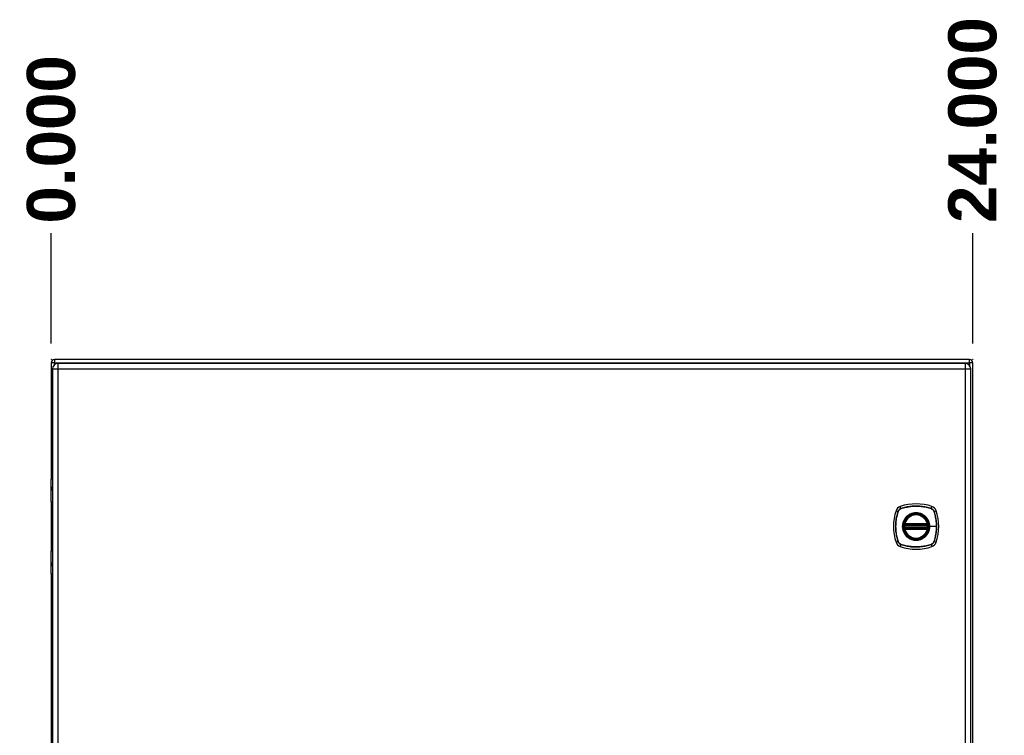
# Model space of a CAD drawing. Header units: inches. Extents: x 3 to 173, y 3 to 113.
# Tile 8 of 18: x 74 to 99, y 61 to 80. Entities that reach past the tile are written whole.
import ezdxf

# ---------------------------------------------------------------- set-up
doc = ezdxf.new("R2010")
doc.units = ezdxf.units.IN
doc.header["$LTSCALE"] = 10.4
doc.header["$MEASUREMENT"] = 0
doc.linetypes.add('CHAIN', pattern=[0.7087, 0.4724, -0.0591, 0.1181, -0.0591])
for name, color, linetype, lineweight in [('Dimensions(ANSI)', 7, 'Continuous', 25), ('Visible Edges(ANSI)', 7, 'Continuous', 25), ('Visible Tangent Edges(ANSI)', 7, 'Continuous', 25), ('Work Point(ANSI)', 7, 'Continuous', 25)]:
    doc.layers.add(name, color=color, linetype=linetype, lineweight=lineweight)
doc.styles.add('Dimension-ANSI', font='arialbd.ttf')
doc.dimstyles.new('INCH-ANSI-VERTICAL', dxfattribs={"dimscale": 10.4, "dimtxt": 0.12, "dimasz": 0.098425, "dimexe": 0.04, "dimexo": 0.04, "dimgap": 0.031496, "dimtad": 0, "dimtih": 1, "dimtoh": 1, "dimdec": 3, "dimrnd": 1e-08, "dimzin": 0, "dimdsep": 46, "dimtxsty": 'Dimension-ANSI', "dimcen": 0.09, "dimdle": 0.312, "dimclrd": 179, "dimclre": 179, "dimclrt": 7, "dimadec": 1, "dimazin": 0, "dimtfac": 1, "dimtdec": 3, "dimtofl": 0, "dimtmove": 0, "dimatfit": 3, "dimfxl": 1, "dimtolj": 1, "dimtzin": 4, "dimlwd": 25, "dimlwe": 25, "dimarcsym": 0})

# ---------------------------------------------------------------- blocks, each defined once
blk = doc.blocks.new('*D16')
at = {"layer": 'Defpoints', "color": 0, "linetype": 'Continuous', "transparency": 16777216}
for p in [(74.656, 74.472), (74.656, 71.196), (74.656, 71.196)]:
    blk.add_point(p, dxfattribs=at)
at = {"layer": 'Dimensions(ANSI)', "color": 179, "linetype": 'Continuous', "lineweight": 25, "true_color": 0x262658, "transparency": 16777216}
blk.add_line((74.656, 71.612), (74.656, 74.472), dxfattribs=at)
at = {"layer": 'Dimensions(ANSI)', "color": 7, "linetype": 'Continuous', "lineweight": 25, "transparency": 16777216, "insert": (74.656, 76.901), "char_height": 1.248, "attachment_point": 5, "rotation": 90, "style": 'Dimension-ANSI'}
blk.add_mtext('\\A1;0.000', dxfattribs=at)
blk = doc.blocks.new('*D17')
at = {"layer": 'Defpoints', "color": 0, "linetype": 'Continuous', "transparency": 16777216}
for p in [(98.515, 74.472), (74.656, 71.196), (98.515, 71.196)]:
    blk.add_point(p, dxfattribs=at)
at = {"layer": 'Dimensions(ANSI)', "color": 179, "linetype": 'Continuous', "lineweight": 25, "true_color": 0x262658, "transparency": 16777216}
blk.add_line((98.515, 71.612), (98.515, 74.472), dxfattribs=at)
at = {"layer": 'Dimensions(ANSI)', "color": 7, "linetype": 'Continuous', "lineweight": 25, "transparency": 16777216, "insert": (98.515, 77.401), "char_height": 1.248, "attachment_point": 5, "rotation": 90, "style": 'Dimension-ANSI'}
blk.add_mtext('\\A1;24.000', dxfattribs=at)

msp = doc.modelspace()

# ---------------------------------------------------------------- linework, layer by layer
at = {"layer": 'Visible Edges(ANSI)'}
for p, q in [((98.43176, 71.19645), (74.73995, 71.19645)), ((74.65644, 71.11294), (74.65644, 68.10676)), ((74.6879, 70.95339), (74.6879, 47.58069)), ((98.32006, 71.09853), (74.83304, 71.09853)), ((98.4652, 47.58069), (98.4652, 70.95339)), ((98.51526, 47.42113), (98.51526, 71.11294)), ((74.6536, 67.5154), (74.6536, 68.09661)), ((74.67317, 68.11617), (74.6879, 68.11617)), ((74.6879, 67.87352), (74.68473, 67.87352)), ((74.68473, 67.83046), (74.6879, 67.83046)), ((74.65644, 67.5064), (74.65644, 66.24065)), ((74.6879, 67.49974), (74.66925, 67.49974)), ((96.75452, 66.91267), (97.34463, 66.91267)), ((97.34463, 66.83439), (96.75452, 66.83439)), ((96.75861, 66.93236), (97.34055, 66.93236)), ((97.34055, 66.81469), (96.75861, 66.81469)), ((74.6536, 65.65045), (74.6536, 66.23166)), ((74.66925, 66.24731), (74.6879, 66.24731)), ((74.6879, 65.91659), (74.68473, 65.91659)), ((74.68473, 65.87354), (74.6879, 65.87354)), ((74.65644, 65.64029), (74.65644, 52.89378)), ((74.6879, 65.63088), (74.67317, 65.63088))]:
    msp.add_line(p, q, dxfattribs=at)
at = {"layer": 'Visible Edges(ANSI)', "flags": 128}
for points in [[(96.74295, 66.9264), (96.74294, 66.92635), (96.74292, 66.92619), (96.74287, 66.92593), (96.74281, 66.92556), (96.74273, 66.9251), (96.74264, 66.92453), (96.74253, 66.92387), (96.7424, 66.92311), (96.74227, 66.92226), (96.74212, 66.92133), (96.74196, 66.92031), (96.7418, 66.91921), (96.74163, 66.91805), (96.74145, 66.91681), (96.74127, 66.91551), (96.74109, 66.91415), (96.74091, 66.91274), (96.74073, 66.91129), (96.74055, 66.9098), (96.74038, 66.90828), (96.74021, 66.90673), (96.74004, 66.90517), (96.73988, 66.90359), (96.73973, 66.902)], [(96.73973, 66.84506), (96.73988, 66.84346), (96.74004, 66.84187), (96.74021, 66.84029), (96.74038, 66.83874), (96.74055, 66.83721), (96.74073, 66.83572), (96.74091, 66.83427), (96.7411, 66.83286), (96.74128, 66.83151), (96.74146, 66.83021), (96.74163, 66.82898), (96.7418, 66.82781), (96.74197, 66.82672), (96.74213, 66.8257), (96.74227, 66.82477), (96.74241, 66.82392), (96.74253, 66.82317), (96.74264, 66.82251), (96.74273, 66.82195), (96.74281, 66.82149), (96.74287, 66.82112), (96.74292, 66.82086), (96.74294, 66.82071), (96.74295, 66.82065)], [(97.35942, 66.902), (97.35927, 66.90359), (97.35912, 66.90517), (97.35895, 66.90673), (97.35878, 66.90828), (97.35861, 66.9098), (97.35843, 66.91129), (97.35825, 66.91274), (97.35807, 66.91415), (97.35788, 66.91551), (97.3577, 66.91681), (97.35753, 66.91805), (97.35736, 66.91921), (97.35719, 66.92031), (97.35704, 66.92133), (97.35689, 66.92226), (97.35675, 66.92311), (97.35663, 66.92387), (97.35652, 66.92453), (97.35643, 66.9251), (97.35635, 66.92556), (97.35629, 66.92593), (97.35624, 66.92619), (97.35621, 66.92635), (97.3562, 66.9264)], [(97.3562, 66.82065), (97.35621, 66.82071), (97.35624, 66.82086), (97.35629, 66.82112), (97.35635, 66.82149), (97.35643, 66.82195), (97.35652, 66.82251), (97.35663, 66.82317), (97.35675, 66.82392), (97.35689, 66.82477), (97.35703, 66.8257), (97.35719, 66.82672), (97.35735, 66.82781), (97.35752, 66.82898), (97.3577, 66.83021), (97.35788, 66.83151), (97.35806, 66.83286), (97.35824, 66.83427), (97.35842, 66.83572), (97.3586, 66.83721), (97.35878, 66.83874), (97.35895, 66.84029), (97.35912, 66.84187), (97.35927, 66.84346), (97.35942, 66.84506)]]:
    msp.add_lwpolyline(points, dxfattribs=at)
at = {"layer": 'Visible Edges(ANSI)'}
for radius in [0.318, 0.31311]:
    msp.add_circle((97.04958, 66.87353), radius, dxfattribs=at)
for centre, radius, start, end in [((74.73995, 71.11294), 0.08351, 90, 180), ((98.43176, 71.11294), 0.08351, 0, 90), ((74.83304, 70.95339), 0.14514, 90, 180), ((98.32006, 70.95339), 0.14514, 0, 90), ((74.67317, 68.09661), 0.01957, 90, 180), ((74.66925, 67.5154), 0.01566, 180, 270), ((96.69692, 67.22619), 0.17612, 108.772163, 161.227837), ((97.04958, 66.1886), 1.272, 71.227837, 108.772163), ((97.40224, 67.22619), 0.17612, 18.772163, 71.227837), ((97.7345, 66.87353), 1.272, 161.227837, 198.772163), ((97.04958, 66.87353), 0.31115, 13.634392, 166.365608), ((96.36466, 66.87353), 1.272, 341.227837, 18.772163), ((97.04958, 66.87353), 0.31115, 174.749905, 185.250095), ((96.75452, 66.92441), 0.01174, 170.215981, 270), ((96.75452, 66.82265), 0.01174, 90, 189.784019), ((97.04958, 66.87353), 0.31115, 166.365608, 170.215981), ((97.04958, 66.87353), 0.31115, 189.784019, 193.634392), ((96.75861, 66.94411), 0.01174, 166.365608, 270), ((96.75861, 66.80295), 0.01174, 90, 193.634392), ((97.34055, 66.94411), 0.01174, 270, 13.634392), ((97.34055, 66.80295), 0.01174, 346.365608, 90), ((97.34463, 66.92441), 0.01174, 270, 9.784019), ((97.34463, 66.82265), 0.01174, 350.215981, 90), ((97.04958, 66.87353), 0.31115, 9.784019, 13.634392), ((97.04958, 66.87353), 0.31115, 346.365608, 350.215981), ((97.04958, 66.87353), 0.31115, 354.749905, 5.250095), ((97.04958, 66.87353), 0.31115, 193.634392, 346.365608), ((96.69692, 66.52087), 0.17612, 198.772163, 251.227837), ((97.04958, 67.55845), 1.272, 251.227837, 288.772163), ((97.40224, 66.52087), 0.17612, 288.772163, 341.227837), ((74.66925, 66.23166), 0.01566, 90, 180), ((74.67317, 65.65045), 0.01957, 180, 270)]:
    msp.add_arc(centre, radius, start, end, dxfattribs=at)
at = {"layer": 'Visible Tangent Edges(ANSI)'}
for p, q in [((74.73995, 71.19645), (74.73995, 71.11294)), ((98.43176, 71.11294), (98.43176, 71.19645)), ((74.73995, 71.11294), (74.65644, 71.11294)), ((74.6879, 70.95339), (74.83304, 70.95339)), ((74.73995, 71.11294), (98.43176, 71.11294)), ((74.73995, 71.06474), (74.73995, 71.11294)), ((74.83304, 70.95339), (74.83304, 71.09853)), ((74.83304, 70.95339), (98.32006, 70.95339)), ((74.83304, 47.58069), (74.83304, 70.95339)), ((98.32006, 71.09853), (98.32006, 70.95339)), ((98.32006, 70.95339), (98.4652, 70.95339)), ((98.32006, 70.95339), (98.32006, 47.58069)), ((98.43176, 71.11294), (98.43176, 71.04607)), ((98.51526, 71.11294), (98.43176, 71.11294)), ((74.6879, 68.09661), (74.6536, 68.09661)), ((74.67613, 67.8833), (74.6879, 67.8833)), ((74.6879, 67.82068), (74.67613, 67.82068)), ((74.6536, 67.5154), (74.6879, 67.5154)), ((96.6588, 67.33835), (96.64024, 67.39294)), ((96.65948, 67.3363), (96.65991, 67.33645)), ((97.43924, 67.33645), (97.43968, 67.3363)), ((97.44036, 67.33835), (97.45892, 67.39294)), ((96.53016, 67.28287), (96.58476, 67.26431)), ((96.58666, 67.26319), (96.58681, 67.26363)), ((97.51235, 67.26363), (97.5125, 67.26319)), ((97.5144, 67.26431), (97.56899, 67.28287)), ((96.75143, 66.90092), (96.73973, 66.902)), ((96.75143, 66.84613), (96.73973, 66.84506)), ((96.74888, 66.92538), (96.74295, 66.9264)), ((96.74295, 66.82065), (96.74888, 66.82167)), ((96.7472, 66.94687), (96.75861, 66.94411)), ((96.75861, 66.80295), (96.7472, 66.80018)), ((96.75143, 66.90092), (97.34773, 66.90092)), ((97.34773, 66.84613), (96.75143, 66.84613)), ((96.75452, 66.91267), (96.75452, 66.92269)), ((96.75452, 66.82436), (96.75452, 66.83439)), ((96.75861, 66.93236), (96.75861, 66.94411)), ((97.34055, 66.94411), (96.75861, 66.94411)), ((96.75861, 66.92252), (96.75861, 66.93236)), ((96.75861, 66.92252), (97.34055, 66.92252)), ((96.75861, 66.81469), (96.75861, 66.82454)), ((97.34055, 66.82454), (96.75861, 66.82454)), ((96.75861, 66.80295), (96.75861, 66.81469)), ((96.75861, 66.80295), (97.34055, 66.80295)), ((97.34055, 66.94411), (97.35196, 66.94687)), ((97.34055, 66.94411), (97.34055, 66.93236)), ((97.34055, 66.93236), (97.34055, 66.92252)), ((97.34055, 66.82454), (97.34055, 66.81469)), ((97.34055, 66.81469), (97.34055, 66.80295)), ((97.35196, 66.80018), (97.34055, 66.80295)), ((97.34463, 66.92269), (97.34463, 66.91267)), ((97.34463, 66.83439), (97.34463, 66.82436)), ((97.35942, 66.902), (97.34773, 66.90092)), ((97.35942, 66.84506), (97.34773, 66.84613)), ((97.3562, 66.9264), (97.35028, 66.92538)), ((97.35028, 66.82167), (97.3562, 66.82065)), ((97.39965, 66.87353), (97.40436, 66.87353)), ((97.57729, 66.87353), (97.40436, 66.87353)), ((96.58476, 66.48275), (96.53016, 66.46419)), ((96.58681, 66.48343), (96.58666, 66.48386)), ((96.6588, 66.40871), (96.64024, 66.35411)), ((96.65991, 66.4106), (96.65948, 66.41076)), ((97.43968, 66.41076), (97.43924, 66.4106)), ((97.44036, 66.40871), (97.45892, 66.35411)), ((97.5125, 66.48386), (97.51235, 66.48343)), ((97.5144, 66.48275), (97.56899, 66.46419)), ((74.6879, 66.23166), (74.6536, 66.23166)), ((74.67613, 65.92638), (74.6879, 65.92638)), ((74.6879, 65.86375), (74.67613, 65.86375)), ((74.6536, 65.65045), (74.6879, 65.65045))]:
    msp.add_line(p, q, dxfattribs=at)
at = {"layer": 'Visible Tangent Edges(ANSI)', "flags": 128}
for points in [[(74.67613, 67.8833), (74.67402, 67.88307), (74.67203, 67.88237), (74.67019, 67.88118), (74.66852, 67.87951), (74.66702, 67.87734), (74.66571, 67.87471), (74.66461, 67.87166), (74.66371, 67.86821), (74.66302, 67.86443), (74.66253, 67.86041), (74.66224, 67.85622), (74.66214, 67.85195), (74.66224, 67.84768), (74.66254, 67.8435), (74.66303, 67.83949), (74.66373, 67.83572), (74.66463, 67.83227), (74.66573, 67.82922), (74.66704, 67.82661), (74.66855, 67.82448), (74.67022, 67.82282), (74.67206, 67.82163), (74.67403, 67.82092), (74.67613, 67.82068)], [(74.68473, 67.83046), (74.68275, 67.83063), (74.68088, 67.83112), (74.67914, 67.83194), (74.67755, 67.83308), (74.67612, 67.83454), (74.67488, 67.83633), (74.67384, 67.83843), (74.67298, 67.8408), (74.67232, 67.84339), (74.67185, 67.84615), (74.67157, 67.84902), (74.67148, 67.85196), (74.67157, 67.8549), (74.67184, 67.85778), (74.67231, 67.86054), (74.67297, 67.86314), (74.67382, 67.86551), (74.67486, 67.86761), (74.6761, 67.86942), (74.67752, 67.87091), (74.6791, 67.87206), (74.68085, 67.87287), (74.68274, 67.87336), (74.68473, 67.87352)], [(96.6588, 67.33835), (96.65454, 67.33683), (96.65034, 67.33515), (96.64621, 67.33331), (96.64215, 67.33132), (96.63817, 67.32916), (96.63428, 67.32686), (96.63049, 67.3244), (96.62678, 67.3218), (96.62319, 67.31906), (96.6197, 67.31619), (96.61632, 67.31318), (96.61306, 67.31005), (96.60992, 67.30679), (96.60692, 67.30341), (96.60404, 67.29992), (96.60131, 67.29632), (96.59871, 67.29262), (96.59626, 67.28882), (96.59395, 67.28493), (96.5918, 67.28095), (96.5898, 67.2769), (96.58795, 67.27277), (96.58627, 67.26857), (96.58476, 67.26431)], [(96.58681, 67.26363), (96.58834, 67.26779), (96.59003, 67.27189), (96.59187, 67.27593), (96.59386, 67.27989), (96.596, 67.28377), (96.59828, 67.28757), (96.6007, 67.29128), (96.60325, 67.2949), (96.60594, 67.29842), (96.60876, 67.30183), (96.61171, 67.30513), (96.61478, 67.30832), (96.61797, 67.31139), (96.62128, 67.31434), (96.62469, 67.31716), (96.62821, 67.31986), (96.63182, 67.32242), (96.63553, 67.32484), (96.63933, 67.32712), (96.64321, 67.32925), (96.64718, 67.33124), (96.65121, 67.33308), (96.65531, 67.33477), (96.65948, 67.3363)], [(97.44036, 67.33835), (97.40887, 67.34852), (97.37705, 67.35785), (97.34494, 67.36632), (97.31258, 67.37392), (97.27999, 67.38064), (97.24723, 67.38647), (97.21432, 67.3914), (97.1813, 67.39543), (97.1482, 67.39856), (97.11508, 67.40079), (97.08195, 67.40211), (97.04886, 67.40254), (97.01578, 67.40207), (96.9827, 67.40071), (96.94965, 67.39846), (96.91669, 67.3953), (96.88384, 67.39126), (96.85113, 67.38634), (96.81856, 67.38052), (96.78616, 67.37383), (96.75397, 67.36626), (96.72199, 67.35782), (96.69026, 67.34851), (96.6588, 67.33835)], [(96.65991, 67.33645), (96.69126, 67.34668), (96.72288, 67.35605), (96.75474, 67.36456), (96.78683, 67.3722), (96.81913, 67.37896), (96.8516, 67.38483), (96.88423, 67.38981), (96.917, 67.3939), (96.94988, 67.3971), (96.98285, 67.39938), (97.01585, 67.40076), (97.04886, 67.40124), (97.08188, 67.4008), (97.11493, 67.39946), (97.14798, 67.3972), (97.18099, 67.39403), (97.21393, 67.38995), (97.24675, 67.38496), (97.27942, 67.37907), (97.31191, 67.37229), (97.34417, 67.36462), (97.37616, 67.35608), (97.40787, 67.34669), (97.43924, 67.33645)], [(97.43968, 67.3363), (97.44384, 67.33477), (97.44794, 67.33308), (97.45198, 67.33124), (97.45594, 67.32925), (97.45982, 67.32711), (97.46362, 67.32483), (97.46733, 67.32241), (97.47095, 67.31985), (97.47447, 67.31716), (97.47788, 67.31434), (97.48118, 67.31139), (97.48437, 67.30832), (97.48744, 67.30513), (97.49039, 67.30183), (97.49322, 67.29842), (97.49591, 67.2949), (97.49847, 67.29128), (97.50089, 67.28758), (97.50317, 67.28378), (97.5053, 67.27989), (97.50729, 67.27593), (97.50913, 67.27189), (97.51082, 67.26779), (97.51235, 67.26363)], [(97.5144, 67.26431), (97.51289, 67.26857), (97.51121, 67.27277), (97.50937, 67.2769), (97.50737, 67.28096), (97.50521, 67.28493), (97.50291, 67.28882), (97.50045, 67.29262), (97.49785, 67.29632), (97.49511, 67.29992), (97.49224, 67.30341), (97.48923, 67.30679), (97.4861, 67.31005), (97.48284, 67.31318), (97.47946, 67.31619), (97.47597, 67.31906), (97.47237, 67.3218), (97.46867, 67.3244), (97.46487, 67.32685), (97.46098, 67.32916), (97.457, 67.33131), (97.45295, 67.33331), (97.44882, 67.33515), (97.44462, 67.33683), (97.44036, 67.33835)], [(96.58476, 67.26431), (96.57458, 67.23281), (96.56525, 67.201), (96.55678, 67.16889), (96.54919, 67.13653), (96.54247, 67.10394), (96.53664, 67.07118), (96.53171, 67.03827), (96.52768, 67.00524), (96.52455, 66.97215), (96.52232, 66.93902), (96.52099, 66.9059), (96.52056, 66.87281), (96.52103, 66.83973), (96.52239, 66.80665), (96.52465, 66.7736), (96.5278, 66.74064), (96.53184, 66.70779), (96.53677, 66.67507), (96.54258, 66.64251), (96.54928, 66.61011), (96.55685, 66.57792), (96.56529, 66.54594), (96.57459, 66.51421), (96.58476, 66.48275)], [(96.58666, 66.48386), (96.57643, 66.51521), (96.56706, 66.54682), (96.55855, 66.57869), (96.55091, 66.61078), (96.54415, 66.64308), (96.53828, 66.67555), (96.53329, 66.70818), (96.5292, 66.74095), (96.52601, 66.77383), (96.52372, 66.8068), (96.52234, 66.8398), (96.52187, 66.87281), (96.5223, 66.90583), (96.52365, 66.93888), (96.5259, 66.97193), (96.52907, 67.00494), (96.53315, 67.03788), (96.53814, 67.0707), (96.54403, 67.10337), (96.55082, 67.13586), (96.55848, 67.16812), (96.56702, 67.20011), (96.57642, 67.23182), (96.58666, 67.26319)], [(96.77658, 67.09975), (96.76403, 67.08372), (96.75238, 67.06694), (96.7417, 67.04949), (96.73203, 67.03143), (96.7234, 67.01283), (96.71587, 66.99377), (96.70947, 66.97433), (96.70421, 66.95458), (96.70011, 66.93456), (96.69716, 66.91432), (96.69539, 66.89391), (96.6948, 66.87338), (96.6954, 66.85289), (96.69718, 66.83253), (96.70013, 66.81238), (96.70428, 66.79235), (96.70958, 66.77255), (96.71601, 66.75305), (96.72355, 66.73397), (96.73215, 66.71538), (96.74178, 66.6974), (96.75242, 66.68004), (96.76403, 66.66332), (96.77658, 66.64731)], [(97.39965, 66.87353), (97.38773, 66.78273), (97.3528, 66.69823), (97.29707, 66.62553), (97.22467, 66.57018), (97.14005, 66.53531), (97.04918, 66.52347), (96.95859, 66.53547), (96.87404, 66.57054), (96.80158, 66.62605), (96.74627, 66.69837), (96.71138, 66.78308), (96.69951, 66.87371), (96.71146, 66.96445), (96.74653, 67.04909), (96.80204, 67.12146), (96.87437, 67.17681), (96.95891, 67.21167), (97.04976, 67.22359), (97.14049, 67.21164), (97.22504, 67.17657), (97.29748, 67.1211), (97.35292, 67.04862), (97.38775, 66.96418), (97.39965, 66.87353)], [(96.82336, 67.14653), (96.82124, 67.14475), (96.81914, 67.14297), (96.81705, 67.14116), (96.81497, 67.13934), (96.81291, 67.1375), (96.81087, 67.13565), (96.80884, 67.13378), (96.80682, 67.1319), (96.80481, 67.13), (96.80283, 67.12809), (96.80085, 67.12616), (96.79889, 67.12422), (96.79695, 67.12226), (96.79502, 67.12028), (96.79311, 67.11829), (96.79121, 67.11629), (96.78932, 67.11427), (96.78746, 67.11224), (96.7856, 67.11019), (96.78377, 67.10813), (96.78195, 67.10606), (96.78014, 67.10397), (96.77835, 67.10187), (96.77658, 67.09975)], [(97.2758, 67.14653), (97.25976, 67.15907), (97.24297, 67.1707), (97.2255, 67.18136), (97.20743, 67.19102), (97.18884, 67.19964), (97.1698, 67.20718), (97.1504, 67.21361), (97.13072, 67.21887), (97.11074, 67.22297), (97.09048, 67.22592), (97.07003, 67.2277), (97.0495, 67.2283), (97.02899, 67.22771), (97.00858, 67.22591), (96.9883, 67.22293), (96.96824, 67.21879), (96.94846, 67.2135), (96.92902, 67.20708), (96.91, 67.19957), (96.89145, 67.19098), (96.87346, 67.18133), (96.85608, 67.17068), (96.83936, 67.15907), (96.82336, 67.14653)], [(97.32258, 67.09975), (97.3208, 67.10187), (97.31901, 67.10397), (97.31721, 67.10606), (97.31539, 67.10814), (97.31355, 67.1102), (97.31169, 67.11225), (97.30983, 67.11428), (97.30794, 67.1163), (97.30604, 67.1183), (97.30413, 67.12029), (97.3022, 67.12227), (97.30025, 67.12423), (97.2983, 67.12617), (97.29632, 67.1281), (97.29433, 67.13001), (97.29233, 67.13191), (97.29031, 67.13379), (97.28828, 67.13566), (97.28624, 67.13751), (97.28418, 67.13935), (97.2821, 67.14116), (97.28002, 67.14297), (97.27792, 67.14476), (97.2758, 67.14653)], [(97.40436, 66.87353), (97.40421, 66.88372), (97.40376, 66.89393), (97.40301, 66.90414), (97.40197, 66.91433), (97.40063, 66.92449), (97.39901, 66.93461), (97.39709, 66.94469), (97.39489, 66.9547), (97.3924, 66.96463), (97.38963, 66.97447), (97.38659, 66.98421), (97.38326, 66.99384), (97.37965, 67.00338), (97.37576, 67.01283), (97.37159, 67.02218), (97.36716, 67.03141), (97.36245, 67.04051), (97.35749, 67.04947), (97.35227, 67.05827), (97.34681, 67.06691), (97.3411, 67.07539), (97.33516, 67.08369), (97.32898, 67.09181), (97.32258, 67.09975)], [(97.5125, 67.26319), (97.51773, 67.24754), (97.52274, 67.23183), (97.52753, 67.21604), (97.53211, 67.20019), (97.53648, 67.18427), (97.54063, 67.1683), (97.54456, 67.15227), (97.54827, 67.13617), (97.55176, 67.12002), (97.55504, 67.1038), (97.55809, 67.08754), (97.56093, 67.07123), (97.56354, 67.05487), (97.56592, 67.03848), (97.56808, 67.02206), (97.57001, 67.0056), (97.57172, 66.98913), (97.57319, 66.97263), (97.57444, 66.95612), (97.57547, 66.9396), (97.57626, 66.92308), (97.57683, 66.90656), (97.57717, 66.89004), (97.57729, 66.87353)], [(97.5144, 66.48275), (97.52457, 66.51422), (97.53389, 66.54601), (97.54236, 66.5781), (97.54995, 66.61044), (97.55667, 66.643), (97.5625, 66.67574), (97.56743, 66.70864), (97.57146, 66.74164), (97.5746, 66.77471), (97.57683, 66.80782), (97.57816, 66.84093), (97.57859, 66.874), (97.57813, 66.90707), (97.57678, 66.94015), (97.57452, 66.97321), (97.57138, 67.00622), (97.56733, 67.03914), (97.56239, 67.07194), (97.55657, 67.10457), (97.54987, 67.137), (97.5423, 67.16919), (97.53386, 67.20114), (97.52456, 67.23287), (97.5144, 67.26431)], [(96.7472, 66.94687), (96.74698, 66.94595), (96.74679, 66.94501), (96.74662, 66.94407), (96.74647, 66.94313), (96.74635, 66.94219), (96.74624, 66.94124), (96.74617, 66.94029), (96.74611, 66.93935), (96.74608, 66.93841), (96.74607, 66.93747), (96.74609, 66.93653), (96.74613, 66.9356), (96.7462, 66.93467), (96.7463, 66.93375), (96.74642, 66.93283), (96.74658, 66.93193), (96.74676, 66.93104), (96.74697, 66.93017), (96.74721, 66.92932), (96.74748, 66.92848), (96.74778, 66.92766), (96.74811, 66.92687), (96.74848, 66.92611), (96.74888, 66.92538)], [(96.74888, 66.82167), (96.74848, 66.82095), (96.74811, 66.82019), (96.74778, 66.8194), (96.74748, 66.81858), (96.74721, 66.81774), (96.74697, 66.81688), (96.74676, 66.81601), (96.74658, 66.81512), (96.74642, 66.81422), (96.7463, 66.81331), (96.7462, 66.81239), (96.74613, 66.81146), (96.74609, 66.81052), (96.74607, 66.80959), (96.74608, 66.80865), (96.74611, 66.80771), (96.74617, 66.80676), (96.74624, 66.80582), (96.74635, 66.80487), (96.74647, 66.80392), (96.74662, 66.80298), (96.74679, 66.80204), (96.74698, 66.80111), (96.7472, 66.80018)], [(96.74888, 66.92538), (96.74907, 66.92522), (96.74926, 66.92507), (96.74946, 66.92491), (96.74966, 66.92477), (96.74987, 66.92462), (96.75008, 66.92448), (96.7503, 66.92434), (96.75052, 66.9242), (96.75075, 66.92407), (96.75098, 66.92394), (96.75121, 66.92382), (96.75145, 66.9237), (96.75169, 66.92359), (96.75194, 66.92348), (96.75218, 66.92337), (96.75244, 66.92328), (96.75269, 66.92318), (96.75295, 66.92309), (96.7532, 66.92301), (96.75346, 66.92294), (96.75373, 66.92287), (96.75399, 66.9228), (96.75426, 66.92275), (96.75452, 66.92269)], [(96.75452, 66.82436), (96.75426, 66.82431), (96.75399, 66.82425), (96.75373, 66.82419), (96.75346, 66.82412), (96.7532, 66.82405), (96.75294, 66.82397), (96.75269, 66.82388), (96.75243, 66.82379), (96.75218, 66.82369), (96.75193, 66.82359), (96.75169, 66.82348), (96.75145, 66.82337), (96.75121, 66.82325), (96.75098, 66.82312), (96.75075, 66.823), (96.75052, 66.82286), (96.7503, 66.82273), (96.75008, 66.82259), (96.74987, 66.82244), (96.74966, 66.82229), (96.74946, 66.82214), (96.74926, 66.82199), (96.74907, 66.82183), (96.74888, 66.82167)], [(96.75143, 66.90092), (96.75157, 66.90169), (96.75172, 66.90245), (96.75188, 66.9032), (96.75204, 66.90395), (96.75221, 66.90468), (96.75238, 66.9054), (96.75256, 66.90609), (96.75273, 66.90677), (96.75291, 66.90743), (96.75308, 66.90805), (96.75325, 66.90865), (96.75341, 66.90921), (96.75357, 66.90973), (96.75372, 66.91022), (96.75386, 66.91067), (96.754, 66.91108), (96.75411, 66.91145), (96.75422, 66.91177), (96.75431, 66.91204), (96.75439, 66.91226), (96.75445, 66.91244), (96.75449, 66.91256), (96.75452, 66.91264), (96.75452, 66.91267)], [(96.75452, 66.83439), (96.75452, 66.83441), (96.75449, 66.83449), (96.75445, 66.83462), (96.75439, 66.83479), (96.75431, 66.83501), (96.75422, 66.83528), (96.75412, 66.8356), (96.754, 66.83596), (96.75387, 66.83637), (96.75373, 66.83682), (96.75358, 66.83731), (96.75342, 66.83783), (96.75325, 66.83839), (96.75309, 66.83899), (96.75291, 66.83961), (96.75274, 66.84026), (96.75256, 66.84094), (96.75239, 66.84164), (96.75222, 66.84236), (96.75205, 66.84309), (96.75188, 66.84384), (96.75172, 66.8446), (96.75157, 66.84537), (96.75143, 66.84613)], [(96.75452, 66.92269), (96.75469, 66.92268), (96.75486, 66.92267), (96.75503, 66.92265), (96.7552, 66.92264), (96.75537, 66.92263), (96.75554, 66.92262), (96.75571, 66.92261), (96.75588, 66.9226), (96.75605, 66.92259), (96.75622, 66.92258), (96.75639, 66.92257), (96.75656, 66.92256), (96.75673, 66.92255), (96.7569, 66.92255), (96.75707, 66.92254), (96.75724, 66.92254), (96.75741, 66.92253), (96.75758, 66.92253), (96.75775, 66.92252), (96.75792, 66.92252), (96.75809, 66.92252), (96.75827, 66.92252), (96.75844, 66.92252), (96.75861, 66.92252)], [(96.75861, 66.82454), (96.75844, 66.82454), (96.75827, 66.82454), (96.75809, 66.82454), (96.75792, 66.82454), (96.75775, 66.82453), (96.75758, 66.82453), (96.75741, 66.82452), (96.75724, 66.82452), (96.75707, 66.82451), (96.7569, 66.82451), (96.75673, 66.8245), (96.75656, 66.8245), (96.75639, 66.82449), (96.75622, 66.82448), (96.75605, 66.82447), (96.75588, 66.82446), (96.75571, 66.82445), (96.75554, 66.82444), (96.75537, 66.82443), (96.7552, 66.82442), (96.75503, 66.8244), (96.75486, 66.82439), (96.75469, 66.82438), (96.75452, 66.82436)], [(97.32258, 66.64731), (97.329, 66.65526), (97.33519, 66.66342), (97.34115, 66.67175), (97.34687, 66.68025), (97.35234, 66.68892), (97.35756, 66.69773), (97.36252, 66.70669), (97.36722, 66.71577), (97.37164, 66.72497), (97.37579, 66.73428), (97.37967, 66.74372), (97.38327, 66.75326), (97.38661, 66.7629), (97.38966, 66.77265), (97.39243, 66.78248), (97.39493, 66.79241), (97.39713, 66.80242), (97.39905, 66.81249), (97.40067, 66.82262), (97.402, 66.83278), (97.40303, 66.84297), (97.40377, 66.85316), (97.40421, 66.86335), (97.40436, 66.87353)], [(97.34055, 66.92252), (97.34072, 66.92252), (97.34089, 66.92252), (97.34106, 66.92252), (97.34123, 66.92252), (97.34141, 66.92252), (97.34158, 66.92253), (97.34175, 66.92253), (97.34192, 66.92254), (97.34209, 66.92254), (97.34226, 66.92255), (97.34243, 66.92255), (97.3426, 66.92256), (97.34277, 66.92257), (97.34294, 66.92258), (97.34311, 66.92259), (97.34328, 66.9226), (97.34345, 66.92261), (97.34362, 66.92262), (97.34379, 66.92263), (97.34396, 66.92264), (97.34413, 66.92265), (97.3443, 66.92267), (97.34447, 66.92268), (97.34463, 66.92269)], [(97.34463, 66.82436), (97.34447, 66.82438), (97.3443, 66.82439), (97.34413, 66.8244), (97.34396, 66.82442), (97.34379, 66.82443), (97.34362, 66.82444), (97.34345, 66.82445), (97.34328, 66.82446), (97.34311, 66.82447), (97.34294, 66.82448), (97.34277, 66.82449), (97.3426, 66.8245), (97.34243, 66.8245), (97.34226, 66.82451), (97.34209, 66.82451), (97.34192, 66.82452), (97.34175, 66.82452), (97.34158, 66.82453), (97.34141, 66.82453), (97.34123, 66.82454), (97.34106, 66.82454), (97.34089, 66.82454), (97.34072, 66.82454), (97.34055, 66.82454)], [(97.34463, 66.92269), (97.3449, 66.92274), (97.34517, 66.9228), (97.34543, 66.92286), (97.34569, 66.92293), (97.34596, 66.92301), (97.34621, 66.92309), (97.34647, 66.92318), (97.34672, 66.92327), (97.34698, 66.92337), (97.34722, 66.92347), (97.34747, 66.92358), (97.34771, 66.92369), (97.34795, 66.92381), (97.34818, 66.92393), (97.34841, 66.92406), (97.34864, 66.92419), (97.34886, 66.92433), (97.34908, 66.92447), (97.34929, 66.92461), (97.3495, 66.92476), (97.3497, 66.92491), (97.3499, 66.92507), (97.35009, 66.92522), (97.35028, 66.92538)], [(97.34463, 66.91267), (97.34464, 66.91264), (97.34467, 66.91256), (97.34471, 66.91244), (97.34477, 66.91226), (97.34485, 66.91204), (97.34494, 66.91177), (97.34504, 66.91145), (97.34516, 66.91108), (97.34529, 66.91067), (97.34543, 66.91022), (97.34558, 66.90973), (97.34574, 66.90921), (97.34591, 66.90865), (97.34608, 66.90805), (97.34625, 66.90743), (97.34643, 66.90677), (97.3466, 66.90609), (97.34677, 66.9054), (97.34695, 66.90468), (97.34711, 66.90395), (97.34728, 66.9032), (97.34744, 66.90245), (97.34759, 66.90169), (97.34773, 66.90092)], [(97.34773, 66.84613), (97.34759, 66.84537), (97.34744, 66.8446), (97.34728, 66.84384), (97.34711, 66.84309), (97.34694, 66.84236), (97.34677, 66.84164), (97.3466, 66.84094), (97.34642, 66.84026), (97.34625, 66.83961), (97.34607, 66.83899), (97.3459, 66.83839), (97.34574, 66.83783), (97.34558, 66.83731), (97.34543, 66.83682), (97.34529, 66.83637), (97.34516, 66.83596), (97.34504, 66.8356), (97.34494, 66.83528), (97.34485, 66.83501), (97.34477, 66.83479), (97.34471, 66.83462), (97.34467, 66.83449), (97.34464, 66.83441), (97.34463, 66.83439)], [(97.35028, 66.82167), (97.35009, 66.82183), (97.3499, 66.82199), (97.3497, 66.82214), (97.3495, 66.82229), (97.34929, 66.82244), (97.34908, 66.82258), (97.34886, 66.82272), (97.34864, 66.82285), (97.34841, 66.82299), (97.34818, 66.82311), (97.34795, 66.82324), (97.34771, 66.82335), (97.34747, 66.82347), (97.34722, 66.82358), (97.34697, 66.82368), (97.34672, 66.82378), (97.34647, 66.82387), (97.34621, 66.82396), (97.34595, 66.82404), (97.34569, 66.82412), (97.34543, 66.82419), (97.34517, 66.82425), (97.3449, 66.82431), (97.34463, 66.82436)], [(97.35028, 66.92538), (97.35068, 66.92611), (97.35104, 66.92687), (97.35138, 66.92766), (97.35168, 66.92848), (97.35195, 66.92932), (97.35219, 66.93017), (97.3524, 66.93104), (97.35258, 66.93193), (97.35273, 66.93283), (97.35286, 66.93375), (97.35295, 66.93467), (97.35302, 66.9356), (97.35307, 66.93653), (97.35309, 66.93747), (97.35308, 66.93841), (97.35305, 66.93935), (97.35299, 66.94029), (97.35291, 66.94124), (97.35281, 66.94219), (97.35269, 66.94313), (97.35254, 66.94407), (97.35237, 66.94501), (97.35218, 66.94595), (97.35196, 66.94687)], [(97.35196, 66.80018), (97.35218, 66.80111), (97.35237, 66.80204), (97.35254, 66.80298), (97.35269, 66.80392), (97.35281, 66.80487), (97.35291, 66.80582), (97.35299, 66.80676), (97.35305, 66.80771), (97.35308, 66.80865), (97.35309, 66.80959), (97.35307, 66.81053), (97.35302, 66.81146), (97.35295, 66.81239), (97.35286, 66.81331), (97.35273, 66.81422), (97.35258, 66.81512), (97.3524, 66.81601), (97.35219, 66.81688), (97.35195, 66.81774), (97.35168, 66.81858), (97.35138, 66.8194), (97.35104, 66.82019), (97.35068, 66.82095), (97.35028, 66.82167)], [(97.57729, 66.87353), (97.57717, 66.85705), (97.57683, 66.84057), (97.57627, 66.82407), (97.57548, 66.80757), (97.57446, 66.79107), (97.57321, 66.77458), (97.57173, 66.75809), (97.57003, 66.74162), (97.5681, 66.72517), (97.56594, 66.70875), (97.56356, 66.69235), (97.56095, 66.67598), (97.55812, 66.65966), (97.55506, 66.64337), (97.55179, 66.62714), (97.54829, 66.61095), (97.54457, 66.59482), (97.54063, 66.57875), (97.53647, 66.56275), (97.5321, 66.54682), (97.52752, 66.53096), (97.52272, 66.51518), (97.51774, 66.49955), (97.5125, 66.48386)], [(96.77658, 66.64731), (96.77835, 66.64519), (96.78014, 66.64309), (96.78194, 66.641), (96.78376, 66.63893), (96.7856, 66.63687), (96.78745, 66.63482), (96.78932, 66.63279), (96.7912, 66.63077), (96.7931, 66.62877), (96.79501, 66.62678), (96.79694, 66.62481), (96.79888, 66.62285), (96.80084, 66.62091), (96.80281, 66.61898), (96.8048, 66.61706), (96.80681, 66.61516), (96.80882, 66.61328), (96.81086, 66.61141), (96.8129, 66.60956), (96.81497, 66.60772), (96.81704, 66.6059), (96.81913, 66.6041), (96.82124, 66.6023), (96.82336, 66.60053)], [(96.82336, 66.60053), (96.83941, 66.58797), (96.85621, 66.57635), (96.87368, 66.5657), (96.89174, 66.55605), (96.91032, 66.54745), (96.92935, 66.53991), (96.94876, 66.53348), (96.96848, 66.52819), (96.98842, 66.52408), (97.00861, 66.52114), (97.02902, 66.51937), (97.04954, 66.51877), (97.07007, 66.51935), (97.0905, 66.52112), (97.11077, 66.52409), (97.13082, 66.52822), (97.15059, 66.5335), (97.17002, 66.53991), (97.18905, 66.54743), (97.20762, 66.55603), (97.22566, 66.5657), (97.24307, 66.57637), (97.25979, 66.58799), (97.2758, 66.60053)], [(97.2758, 66.60053), (97.27791, 66.6023), (97.28001, 66.60408), (97.2821, 66.60588), (97.28417, 66.6077), (97.28622, 66.60953), (97.28827, 66.61138), (97.2903, 66.61325), (97.29231, 66.61513), (97.29431, 66.61702), (97.2963, 66.61893), (97.29827, 66.62086), (97.30023, 66.6228), (97.30217, 66.62476), (97.3041, 66.62674), (97.30602, 66.62872), (97.30792, 66.63073), (97.3098, 66.63275), (97.31167, 66.63478), (97.31353, 66.63683), (97.31537, 66.6389), (97.31719, 66.64098), (97.319, 66.64307), (97.3208, 66.64518), (97.32258, 66.64731)], [(96.58476, 66.48275), (96.58627, 66.47849), (96.58795, 66.47429), (96.58979, 66.47016), (96.59179, 66.4661), (96.59394, 66.46212), (96.59625, 66.45823), (96.59871, 66.45443), (96.6013, 66.45073), (96.60404, 66.44714), (96.60692, 66.44365), (96.60993, 66.44027), (96.61306, 66.43701), (96.61632, 66.43387), (96.6197, 66.43087), (96.62319, 66.42799), (96.62679, 66.42525), (96.63049, 66.42266), (96.63429, 66.42021), (96.63818, 66.4179), (96.64215, 66.41575), (96.64621, 66.41375), (96.65034, 66.4119), (96.65454, 66.41022), (96.6588, 66.40871)], [(96.65948, 66.41076), (96.65532, 66.41229), (96.65121, 66.41398), (96.64718, 66.41582), (96.64322, 66.41781), (96.63934, 66.41994), (96.63554, 66.42222), (96.63183, 66.42464), (96.62821, 66.4272), (96.62469, 66.42989), (96.62128, 66.43271), (96.61797, 66.43566), (96.61479, 66.43873), (96.61171, 66.44192), (96.60877, 66.44523), (96.60594, 66.44864), (96.60325, 66.45216), (96.60069, 66.45577), (96.59827, 66.45948), (96.59599, 66.46328), (96.59385, 66.46716), (96.59186, 66.47113), (96.59003, 66.47516), (96.58834, 66.47926), (96.58681, 66.48343)], [(96.6588, 66.40871), (96.69029, 66.39853), (96.72211, 66.3892), (96.75422, 66.38073), (96.78658, 66.37313), (96.81916, 66.36642), (96.85193, 66.36059), (96.88484, 66.35566), (96.91786, 66.35162), (96.95096, 66.34849), (96.98408, 66.34627), (97.01721, 66.34494), (97.0503, 66.34451), (97.08338, 66.34498), (97.11646, 66.34634), (97.1495, 66.3486), (97.18246, 66.35175), (97.21531, 66.35579), (97.24803, 66.36072), (97.2806, 66.36653), (97.313, 66.37323), (97.34519, 66.3808), (97.37716, 66.38924), (97.4089, 66.39854), (97.44036, 66.40871)], [(97.43924, 66.4106), (97.4079, 66.40038), (97.37628, 66.391), (97.34442, 66.3825), (97.31233, 66.37486), (97.28003, 66.3681), (97.24756, 66.36223), (97.21493, 66.35724), (97.18216, 66.35315), (97.14928, 66.34996), (97.11631, 66.34767), (97.0833, 66.34629), (97.05029, 66.34582), (97.01728, 66.34625), (96.98423, 66.3476), (96.95118, 66.34985), (96.91817, 66.35302), (96.88523, 66.3571), (96.85241, 66.36209), (96.81973, 66.36798), (96.78725, 66.37477), (96.75499, 66.38243), (96.72299, 66.39097), (96.69129, 66.40037), (96.65991, 66.4106)], [(97.51235, 66.48343), (97.51082, 66.47926), (97.50913, 66.47516), (97.50729, 66.47113), (97.5053, 66.46717), (97.50316, 66.46328), (97.50088, 66.45949), (97.49846, 66.45577), (97.49591, 66.45216), (97.49322, 66.44864), (97.49039, 66.44523), (97.48745, 66.44192), (97.48437, 66.43873), (97.48118, 66.43566), (97.47788, 66.43271), (97.47447, 66.42989), (97.47095, 66.4272), (97.46734, 66.42464), (97.46363, 66.42222), (97.45983, 66.41994), (97.45594, 66.4178), (97.45198, 66.41581), (97.44795, 66.41397), (97.44384, 66.41229), (97.43968, 66.41076)], [(97.44036, 66.40871), (97.44462, 66.41022), (97.44882, 66.4119), (97.45295, 66.41374), (97.45701, 66.41574), (97.46098, 66.41789), (97.46487, 66.4202), (97.46867, 66.42265), (97.47237, 66.42525), (97.47597, 66.42799), (97.47946, 66.43087), (97.48284, 66.43387), (97.4861, 66.43701), (97.48923, 66.44027), (97.49224, 66.44365), (97.49512, 66.44714), (97.49785, 66.45074), (97.50045, 66.45444), (97.5029, 66.45824), (97.50521, 66.46213), (97.50736, 66.4661), (97.50936, 66.47016), (97.5112, 66.47429), (97.51288, 66.47849), (97.5144, 66.48275)], [(74.67613, 65.92638), (74.67403, 65.92613), (74.67206, 65.92541), (74.67023, 65.92421), (74.66855, 65.92255), (74.66704, 65.92042), (74.66573, 65.91783), (74.66463, 65.9148), (74.66373, 65.91135), (74.66304, 65.90758), (74.66254, 65.90356), (74.66224, 65.89937), (74.66214, 65.89511), (74.66224, 65.89084), (74.66253, 65.88665), (74.66302, 65.88262), (74.66371, 65.87884), (74.66461, 65.87539), (74.66572, 65.87234), (74.66702, 65.86972), (74.66852, 65.86756), (74.67019, 65.86588), (74.67203, 65.86469), (74.67402, 65.86399), (74.67613, 65.86375)], [(74.68473, 65.87354), (74.68274, 65.8737), (74.68085, 65.87418), (74.6791, 65.875), (74.67752, 65.87616), (74.6761, 65.87764), (74.67487, 65.87944), (74.67382, 65.88154), (74.67297, 65.88391), (74.67231, 65.88651), (74.67185, 65.88928), (74.67157, 65.89216), (74.67148, 65.89509), (74.67157, 65.89803), (74.67186, 65.9009), (74.67233, 65.90367), (74.67299, 65.90626), (74.67384, 65.90863), (74.67488, 65.91072), (74.67612, 65.9125), (74.67755, 65.91396), (74.67914, 65.91511), (74.68088, 65.91593), (74.68275, 65.91643), (74.68473, 65.91659)]]:
    msp.add_lwpolyline(points, dxfattribs=at)
at = {"layer": 'Visible Tangent Edges(ANSI)'}
for radius in [0.34432, 0.3402, 0.32348, 0.32229]:
    msp.add_circle((97.04958, 66.87353), radius, dxfattribs=at)
for start, end in [(13.634392, 166.365608), (174.749905, 185.250095), (193.634392, 346.365608), (354.749905, 5.250095)]:
    msp.add_arc((97.04958, 66.87353), 0.29941, start, end, dxfattribs=at)
for centre, major_axis, ratio, start_param, end_param in [((74.68473, 67.8833), (0, -0.00978), 0.87913919, 4.71238898, 6.28318531), ((74.68473, 67.82068), (0, 0.00978), 0.87913919, 0, 1.57079633), ((96.66037, 67.33372), (-0.0031, 0.00928), 0.00289316, 1.04796587, 1.28861216), ((97.43879, 67.33372), (-0.0031, -0.00928), 0.00289316, 1.85298049, 2.09362679), ((96.58938, 67.26274), (0.00928, -0.0031), 0.00289316, 1.85298049, 2.09362679), ((97.50978, 67.26274), (-0.00928, -0.0031), 0.00289316, 4.18955852, 4.43020481), ((96.74323, 66.92635), (0.00769, 0.00888), 0.4316737, 4.96723023, 6.28318531), ((96.74323, 66.8207), (0.00769, -0.00888), 0.4316737, 0, 1.31595508), ((96.75452, 66.92098), (0.00204, 0.01156), 0.02563814, 0, 1.42658139), ((96.75452, 66.82607), (0.00204, -0.01156), 0.02563814, 4.85660392, 6.28318531), ((97.34463, 66.92098), (-0.00204, 0.01156), 0.02563814, 4.85660392, 6.28318531), ((97.34463, 66.82607), (-0.00204, -0.01156), 0.02563814, 0, 1.42658139), ((97.35592, 66.92635), (-0.00769, 0.00888), 0.4316737, 0, 1.31595508), ((97.35592, 66.8207), (-0.00769, -0.00888), 0.4316737, 4.96723023, 6.28318531), ((96.58938, 66.48432), (0.00928, 0.0031), 0.00289316, 4.18955852, 4.43020481), ((96.66037, 66.41333), (0.0031, 0.00928), 0.00289316, 1.85298049, 2.09362679), ((97.43879, 66.41333), (-0.0031, 0.00928), 0.00289316, 4.18955852, 4.43020481), ((97.50978, 66.48432), (-0.00928, 0.0031), 0.00289316, 1.85298049, 2.09362679), ((74.68473, 65.92638), (0, -0.00978), 0.87913919, 4.71238898, 6.28318531), ((74.68473, 65.86375), (0, 0.00978), 0.87913919, 0, 1.57079633)]:
    msp.add_ellipse(centre, major_axis=major_axis, ratio=ratio, start_param=start_param, end_param=end_param, dxfattribs=at)
at = {"layer": 'Work Point(ANSI)', "linetype": 'CHAIN', "ltscale": 0.000455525}
for p, q in [((74.66164, 71.19645), (74.65124, 71.19645)), ((74.65644, 71.20165), (74.65644, 71.19125)), ((98.52046, 71.19645), (98.51006, 71.19645)), ((98.52046, 71.19645), (98.51006, 71.19645)), ((98.51526, 71.20165), (98.51526, 71.19125)), ((98.51526, 71.20165), (98.51526, 71.19125))]:
    msp.add_line(p, q, dxfattribs=at)

# ---------------------------------------------------------------- dimensions: what is measured, and where the dimension line sits
at = {"layer": 'Dimensions(ANSI)', "color": 179, "linetype": 'Continuous', "lineweight": 25, "true_color": 0x262658}
for feature_location, offset, origin, picture, middle in [((98.51526, 71.19645), (0, 3.27559), (74.65644, 71.19645), '*D17', (98.51526, 77.40116)), ((74.6564410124, 71.1964484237), (0, 3.2755905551), (74.6564410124, 71.1964484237), '*D16', (74.6564410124, 76.9014480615))]:
    dim = msp.add_ordinate_dim(feature_location=feature_location, offset=offset, dtype=1, origin=origin, dimstyle='INCH-ANSI-VERTICAL', override={"dimgap": 0.031496, "dimtad": 0, "dimdec": 3, "dimlfac": 1.005917, "dimtol": 0, "dimlim": 0, "dimtp": 0, "dimtm": 0, "dimtdec": 3}, dxfattribs=at)
    dim.commit()
    dim.dimension.update_dxf_attribs({"geometry": picture, "text_midpoint": middle})

doc.saveas('drawing.dxf')
